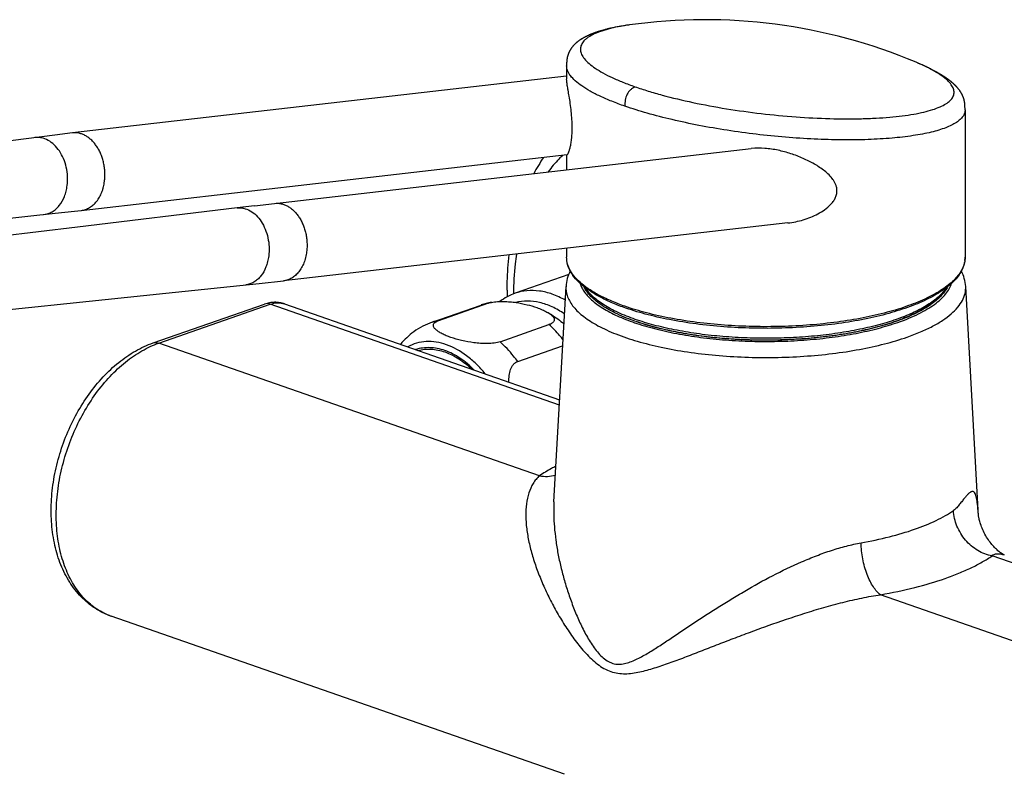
# Model space of a CAD drawing. Header units: millimetres. Extents: x 117 to 705, y 109 to 530.
# Tile 3 of 7: x 179 to 293, y 206 to 293. Entities that reach past the tile are written whole.
import ezdxf

# ---------------------------------------------------------------- set-up
doc = ezdxf.new("R2010")
doc.units = ezdxf.units.MM
doc.header["$LTSCALE"] = 46.255
doc.layers.get('0').update_dxf_attribs({"linetype": 'CONTINUOUS'})

msp = doc.modelspace()

# ---------------------------------------------------------------- linework, layer by layer
at = {"color": 7, "linetype": 'CONTINUOUS'}
for p, q in [((248.37, 292.15), (248.25, 292.13)), ((248.48, 292.17), (248.37, 292.15)), ((248.6, 292.2), (248.48, 292.17)), ((248.72, 292.22), (248.6, 292.2)), ((248.85, 292.24), (248.72, 292.22)), ((248.97, 292.26), (248.85, 292.24)), ((249.11, 292.28), (248.97, 292.26)), ((249.25, 292.3), (249.11, 292.28)), ((249.39, 292.33), (249.25, 292.3)), ((249.53, 292.35), (249.39, 292.33)), ((249.7, 292.37), (249.53, 292.35)), ((249.8, 292.39), (249.7, 292.37)), ((244.74, 291.02), (244.69, 291)), ((244.78, 291.05), (244.74, 291.02)), ((244.83, 291.07), (244.78, 291.05)), ((244.88, 291.09), (244.83, 291.07)), ((244.93, 291.12), (244.88, 291.09)), ((244.97, 291.14), (244.93, 291.12)), ((245.02, 291.16), (244.97, 291.14)), ((245.07, 291.18), (245.02, 291.16)), ((245.12, 291.2), (245.07, 291.18)), ((245.16, 291.23), (245.12, 291.2)), ((245.21, 291.25), (245.16, 291.23)), ((245.26, 291.27), (245.21, 291.25)), ((245.31, 291.29), (245.26, 291.27)), ((245.36, 291.31), (245.31, 291.29)), ((245.41, 291.33), (245.36, 291.31)), ((245.46, 291.35), (245.41, 291.33)), ((245.51, 291.37), (245.46, 291.35)), ((245.56, 291.39), (245.51, 291.37)), ((245.61, 291.41), (245.56, 291.39)), ((245.66, 291.43), (245.61, 291.41)), ((245.71, 291.44), (245.66, 291.43)), ((245.76, 291.46), (245.71, 291.44)), ((245.8, 291.48), (245.76, 291.46)), ((245.95, 291.53), (245.88, 291.51)), ((246.01, 291.55), (245.95, 291.53)), ((246.08, 291.58), (246.01, 291.55)), ((246.14, 291.6), (246.08, 291.58)), ((246.21, 291.62), (246.14, 291.6)), ((246.27, 291.64), (246.21, 291.62)), ((246.34, 291.66), (246.27, 291.64)), ((246.41, 291.68), (246.34, 291.66)), ((246.47, 291.7), (246.41, 291.68)), ((246.54, 291.72), (246.47, 291.7)), ((246.6, 291.74), (246.54, 291.72)), ((246.67, 291.76), (246.6, 291.74)), ((246.75, 291.78), (246.67, 291.76)), ((246.84, 291.8), (246.75, 291.78)), ((246.93, 291.83), (246.84, 291.8)), ((247.01, 291.85), (246.93, 291.83)), ((247.1, 291.87), (247.01, 291.85)), ((247.19, 291.89), (247.1, 291.87)), ((247.27, 291.92), (247.19, 291.89)), ((247.36, 291.94), (247.27, 291.92)), ((247.44, 291.96), (247.36, 291.94)), ((247.53, 291.98), (247.44, 291.96)), ((247.62, 292), (247.53, 291.98)), ((247.72, 292.02), (247.62, 292)), ((247.83, 292.04), (247.72, 292.02)), ((247.94, 292.07), (247.83, 292.04)), ((248.04, 292.09), (247.94, 292.07)), ((248.15, 292.11), (248.04, 292.09)), ((248.25, 292.13), (248.15, 292.11)), ((244.37, 290.82), (244.33, 290.79)), ((244.42, 290.85), (244.37, 290.82)), ((244.46, 290.87), (244.42, 290.85)), ((244.51, 290.9), (244.46, 290.87)), ((244.55, 290.92), (244.51, 290.9)), ((244.6, 290.95), (244.55, 290.92)), ((244.64, 290.97), (244.6, 290.95)), ((244.69, 291), (244.64, 290.97)), ((242.55, 287.79), (242.55, 287.72)), ((242.55, 287.72), (242.55, 286.14)), ((283.07, 288), (282.9, 288.07)), ((283.21, 287.94), (283.07, 288)), ((283.34, 287.88), (283.21, 287.94)), ((283.47, 287.83), (283.34, 287.88)), ((283.59, 287.78), (283.47, 287.83)), ((283.71, 287.72), (283.59, 287.78)), ((283.82, 287.67), (283.71, 287.72)), ((283.92, 287.62), (283.82, 287.67)), ((284.03, 287.58), (283.92, 287.62)), ((242.55, 286.47), (185.49, 279.92)), ((284.13, 287.53), (284.03, 287.58)), ((284.23, 287.48), (284.13, 287.53)), ((284.33, 287.43), (284.23, 287.48)), ((284.41, 287.39), (284.33, 287.43)), ((284.5, 287.35), (284.41, 287.39)), ((284.59, 287.3), (284.5, 287.35)), ((284.68, 287.26), (284.59, 287.3)), ((284.76, 287.22), (284.68, 287.26)), ((284.83, 287.18), (284.76, 287.22)), ((284.91, 287.14), (284.83, 287.18)), ((284.99, 287.09), (284.91, 287.14)), ((285.07, 287.05), (284.99, 287.09)), ((285.15, 287.01), (285.07, 287.05)), ((285.21, 286.97), (285.15, 287.01)), ((285.28, 286.94), (285.21, 286.97)), ((285.35, 286.9), (285.28, 286.94)), ((285.41, 286.86), (285.35, 286.9)), ((285.48, 286.83), (285.41, 286.86)), ((285.54, 286.79), (285.48, 286.83)), ((285.61, 286.75), (285.54, 286.79)), ((285.66, 286.72), (285.61, 286.75)), ((285.72, 286.68), (285.66, 286.72)), ((285.77, 286.65), (285.72, 286.68)), ((285.83, 286.62), (285.77, 286.65)), ((285.88, 286.58), (285.83, 286.62)), ((285.94, 286.55), (285.88, 286.58)), ((285.99, 286.51), (285.94, 286.55)), ((286.05, 286.48), (285.99, 286.51)), ((286.1, 286.45), (286.05, 286.48)), ((286.14, 286.42), (286.1, 286.45)), ((286.19, 286.39), (286.14, 286.42)), ((286.23, 286.36), (286.19, 286.39)), ((286.27, 286.33), (286.23, 286.36)), ((286.32, 286.3), (286.27, 286.33)), ((286.36, 286.27), (286.32, 286.3)), ((286.4, 286.24), (286.36, 286.27)), ((286.44, 286.21), (286.4, 286.24)), ((286.49, 286.18), (286.44, 286.21)), ((286.53, 286.15), (286.49, 286.18)), ((286.57, 286.12), (286.53, 286.15)), ((286.62, 286.09), (286.57, 286.12)), ((286.65, 286.06), (286.62, 286.09)), ((286.68, 286.04), (286.65, 286.06)), ((286.71, 286.01), (286.68, 286.04)), ((286.75, 285.99), (286.71, 286.01)), ((286.78, 285.97), (286.75, 285.99)), ((286.81, 285.94), (286.78, 285.97)), ((286.84, 285.92), (286.81, 285.94)), ((286.87, 285.89), (286.84, 285.92)), ((286.91, 285.86), (286.87, 285.89)), ((286.94, 285.84), (286.91, 285.86)), ((286.97, 285.81), (286.94, 285.84)), ((287, 285.79), (286.97, 285.81)), ((287.03, 285.76), (287, 285.79)), ((287.06, 285.73), (287.03, 285.76)), ((287.09, 285.71), (287.06, 285.73)), ((287.13, 285.68), (287.09, 285.71)), ((287.16, 285.65), (287.13, 285.68)), ((287.19, 285.62), (287.16, 285.65)), ((287.22, 285.6), (287.19, 285.62)), ((287.25, 285.57), (287.22, 285.6)), ((287.27, 285.55), (287.25, 285.57)), ((287.29, 285.53), (287.27, 285.55)), ((287.31, 285.51), (287.29, 285.53)), ((287.33, 285.49), (287.31, 285.51)), ((287.35, 285.47), (287.33, 285.49)), ((287.37, 285.45), (287.35, 285.47)), ((287.39, 285.43), (287.37, 285.45)), ((287.41, 285.41), (287.39, 285.43)), ((287.43, 285.39), (287.41, 285.41)), ((287.45, 285.37), (287.43, 285.39)), ((287.47, 285.35), (287.45, 285.37)), ((287.49, 285.33), (287.47, 285.35)), ((287.51, 285.31), (287.49, 285.33)), ((287.53, 285.29), (287.51, 285.31)), ((287.55, 285.27), (287.53, 285.29)), ((287.57, 285.25), (287.55, 285.27)), ((287.59, 285.23), (287.57, 285.25)), ((287.61, 285.21), (287.59, 285.23)), ((287.63, 285.19), (287.61, 285.21)), ((287.65, 285.16), (287.63, 285.19)), ((287.67, 285.14), (287.65, 285.16)), ((287.71, 285.09), (287.69, 285.11)), ((287.73, 285.07), (287.71, 285.09)), ((287.75, 285.04), (287.73, 285.07)), ((287.77, 285.02), (287.75, 285.04)), ((287.79, 285), (287.77, 285.02)), ((287.81, 284.98), (287.79, 285)), ((287.82, 284.95), (287.81, 284.98)), ((287.84, 284.93), (287.82, 284.95)), ((287.86, 284.91), (287.84, 284.93)), ((287.88, 284.88), (287.86, 284.91)), ((287.89, 284.86), (287.88, 284.88)), ((287.91, 284.84), (287.89, 284.86)), ((287.93, 284.81), (287.91, 284.84)), ((287.95, 284.79), (287.93, 284.81)), ((287.96, 284.76), (287.95, 284.79)), ((287.98, 284.74), (287.96, 284.76)), ((288, 284.71), (287.98, 284.74)), ((288.01, 284.69), (288, 284.71)), ((288.03, 284.66), (288.01, 284.69)), ((288.55, 282.66), (288.55, 282.74)), ((288.55, 282.59), (288.55, 282.66)), ((288.55, 282.59), (288.55, 265.58)), ((183.48, 279.67), (138.95, 274.07)), ((185.49, 279.92), (183.48, 279.67)), ((186.52, 270.98), (242.61, 277.42)), ((208.84, 271.79), (263.87, 278.11)), ((242.55, 277.41), (242.55, 275.66)), ((206.51, 271.5), (208.84, 271.79)), ((147.51, 266.7), (183.5, 270.65)), ((206.51, 271.5), (204.51, 271.26)), ((268.09, 269.53), (209.85, 262.84)), ((242.55, 266.6), (242.55, 265.58)), ((207.07, 262.55), (209.85, 262.84)), ((242.79, 263.57), (236.59, 261.41)), ((196.29, 261.42), (207.07, 262.55)), ((241.09, 237.36), (242.48, 262.2)), ((290.1, 235.71), (288.62, 262.2)), ((194.81, 255.68), (207.68, 260.17)), ((209.99, 260.19), (241.74, 249.12)), ((227.04, 258.08), (232.7, 260.06)), ((227.79, 258.29), (233.44, 260.26)), ((234.86, 255.82), (240.51, 257.8)), ((236.9, 253.55), (242.09, 255.35)), ((242.32, 205.9), (189.96, 224.15))]:
    msp.add_line(p, q, dxfattribs=at)
at = {"color": 9, "linetype": 'CONTINUOUS'}
for p, q in [((288.52, 265.19), (288.52, 265.17)), ((195.47, 255.67), (208.34, 260.15)), ((241.71, 248.52), (208.34, 260.15)), ((239.42, 240.35), (195.47, 255.67)), ((290.09, 235.73), (290.09, 235.78)), ((335.62, 215.79), (291.67, 231.11)), ((322.75, 211.3), (278.8, 226.62))]:
    msp.add_line(p, q, dxfattribs=at)
at = {"color": 7, "linetype": 'CONTINUOUS'}
for points in [[(245.88, 291.51), (245.85, 291.5), (245.8, 291.48)], [(244.33, 290.79), (244.3, 290.78), (244.28, 290.77), (244.26, 290.75), (244.24, 290.74), (244.21, 290.72), (244.19, 290.71), (244.17, 290.7), (244.15, 290.68), (244.13, 290.67), (244.1, 290.65), (244.08, 290.64), (244.06, 290.62), (244.04, 290.61), (244.02, 290.59), (243.99, 290.58), (243.97, 290.56), (243.95, 290.54), (243.93, 290.53), (243.91, 290.51), (243.89, 290.5), (243.87, 290.48), (243.84, 290.46), (243.82, 290.45), (243.8, 290.43), (243.78, 290.41), (243.76, 290.4), (243.74, 290.38), (243.72, 290.36), (243.7, 290.35), (243.68, 290.33), (243.66, 290.31), (243.64, 290.29), (243.62, 290.27), (243.59, 290.26), (243.57, 290.24), (243.55, 290.22), (243.53, 290.2), (243.51, 290.18), (243.49, 290.16), (243.47, 290.14), (243.45, 290.12), (243.43, 290.1), (243.42, 290.08), (243.4, 290.06), (243.38, 290.04), (243.36, 290.02), (243.34, 290), (243.32, 289.98), (243.3, 289.96), (243.28, 289.94), (243.27, 289.92), (243.25, 289.9), (243.23, 289.88), (243.21, 289.85), (243.2, 289.83), (243.18, 289.81), (243.16, 289.79), (243.14, 289.77), (243.13, 289.74), (243.11, 289.72), (243.1, 289.7), (243.08, 289.68), (243.07, 289.66), (243.05, 289.63), (243.04, 289.61), (243.02, 289.59), (243.01, 289.57), (242.99, 289.55), (242.98, 289.52), (242.97, 289.5), (242.95, 289.48), (242.94, 289.46), (242.93, 289.44), (242.92, 289.41), (242.9, 289.39), (242.89, 289.37), (242.88, 289.35), (242.87, 289.33), (242.86, 289.3), (242.85, 289.28), (242.84, 289.26), (242.83, 289.24), (242.82, 289.21), (242.81, 289.19), (242.8, 289.17), (242.79, 289.15), (242.78, 289.12), (242.77, 289.1), (242.76, 289.08), (242.75, 289.06), (242.74, 289.03), (242.74, 289.01), (242.73, 288.99), (242.72, 288.97), (242.71, 288.94), (242.7, 288.92), (242.7, 288.9), (242.69, 288.87), (242.68, 288.85), (242.68, 288.83), (242.67, 288.8), (242.66, 288.78), (242.66, 288.76), (242.65, 288.73), (242.64, 288.71), (242.64, 288.69), (242.63, 288.66), (242.63, 288.64), (242.62, 288.62), (242.62, 288.59), (242.61, 288.57), (242.61, 288.55), (242.6, 288.52), (242.6, 288.5), (242.6, 288.47), (242.59, 288.45), (242.59, 288.42), (242.59, 288.4), (242.58, 288.37), (242.58, 288.34), (242.58, 288.32), (242.57, 288.29), (242.57, 288.26), (242.57, 288.24), (242.56, 288.21), (242.56, 288.18), (242.56, 288.15), (242.56, 288.13), (242.56, 288.1), (242.55, 288.07), (242.55, 288.04), (242.55, 288.01), (242.55, 287.98), (242.55, 287.95), (242.55, 287.92), (242.55, 287.88), (242.55, 287.85), (242.55, 287.79)], [(287.69, 285.11), (287.69, 285.12), (287.67, 285.14)], [(288.54, 282.85), (288.54, 282.88), (288.54, 282.92), (288.54, 282.96), (288.54, 282.99), (288.54, 283.03), (288.54, 283.06), (288.53, 283.1), (288.53, 283.13), (288.53, 283.17), (288.53, 283.2), (288.52, 283.23), (288.52, 283.26), (288.52, 283.29), (288.51, 283.33), (288.51, 283.36), (288.51, 283.39), (288.5, 283.42), (288.5, 283.45), (288.49, 283.48), (288.49, 283.51), (288.48, 283.54), (288.47, 283.57), (288.47, 283.61), (288.46, 283.64), (288.45, 283.67), (288.45, 283.69), (288.44, 283.72), (288.43, 283.75), (288.43, 283.78), (288.42, 283.8), (288.41, 283.83), (288.41, 283.85), (288.4, 283.87), (288.39, 283.89), (288.39, 283.92), (288.38, 283.94), (288.37, 283.96), (288.36, 283.98), (288.36, 284), (288.35, 284.02), (288.34, 284.04), (288.34, 284.06), (288.33, 284.08), (288.32, 284.1), (288.31, 284.12), (288.31, 284.14), (288.3, 284.15), (288.29, 284.17), (288.28, 284.19), (288.28, 284.21), (288.27, 284.22), (288.26, 284.24), (288.25, 284.26), (288.25, 284.27), (288.24, 284.29), (288.23, 284.31), (288.22, 284.32), (288.21, 284.34), (288.21, 284.35), (288.2, 284.37), (288.19, 284.38), (288.18, 284.4), (288.18, 284.41), (288.17, 284.43), (288.16, 284.44), (288.15, 284.46), (288.14, 284.47), (288.14, 284.49), (288.13, 284.5), (288.12, 284.52), (288.11, 284.53), (288.1, 284.54), (288.1, 284.56), (288.09, 284.57), (288.08, 284.58), (288.07, 284.6), (288.06, 284.61), (288.06, 284.62), (288.05, 284.64), (288.03, 284.66)], [(288.55, 282.74), (288.55, 282.77), (288.54, 282.85)], [(204.51, 271.26), (186.1, 269.06), (159.03, 265.82)], [(183.5, 270.65), (185.74, 270.89), (186.52, 270.98)], [(151.11, 256.72), (159.98, 257.64), (168.96, 258.57), (196.29, 261.42)], [(293.08, 231.22), (293.06, 231.23), (293.03, 231.24), (293, 231.26), (292.96, 231.28), (292.91, 231.3), (292.86, 231.33), (292.81, 231.37), (292.75, 231.41), (292.68, 231.45), (292.61, 231.5), (292.53, 231.57), (292.44, 231.63), (292.35, 231.71), (292.26, 231.79), (292.16, 231.88), (292.06, 231.97), (291.96, 232.08), (291.86, 232.19), (291.76, 232.3), (291.65, 232.42), (291.55, 232.55), (291.45, 232.68), (291.34, 232.82), (291.24, 232.97), (291.14, 233.12), (291.04, 233.28), (290.95, 233.44), (290.85, 233.6), (290.76, 233.78), (290.68, 233.95), (290.6, 234.12), (290.52, 234.29), (290.45, 234.46), (290.39, 234.63), (290.34, 234.79), (290.29, 234.94), (290.24, 235.08), (290.21, 235.2), (290.18, 235.32), (290.16, 235.42), (290.14, 235.5), (290.12, 235.58), (290.11, 235.64), (290.1, 235.69), (290.09, 235.74), (290.09, 235.77), (290.09, 235.78)]]:
    msp.add_lwpolyline(points, dxfattribs=at)
at = {"color": 9, "linetype": 'CONTINUOUS'}
msp.add_lwpolyline([(288.52, 265.19), (288.52, 265.18), (288.52, 265.17)], dxfattribs=at)
at = {"color": 7, "linetype": 'CONTINUOUS'}
for centre, radius, start, end in [((258.5, 229.99), 63, 67.2111, 97.9357), ((256.76, 265.56), 20.44, 145.6137, 151.8044), ((272.76, 261.76), 37.08, 180.0029, 181.1443), ((235.51, 251.99), 8.55, 101.0653, 109.2068), ((229.87, 249.98), 8.58, 109.2456, 125.3655), ((259.01, 282.51), 25.78, 250.783, 250.9191)]:
    msp.add_arc(centre, radius, start, end, dxfattribs=at)
at = {"color": 9, "linetype": 'CONTINUOUS'}
for centre, radius, start, end in [((285.71, 265.58), 2.84, 352.0754, 356.2035), ((285.75, 265.58), 2.8, 356.2098, 359.9982), ((234.59, 254.63), 5.74, 101.5088, 109.2039), ((228.93, 252.66), 5.74, 101.5088, 109.2039), ((192.38, 231.1), 7.36, 249.1383, 250.7831)]:
    msp.add_arc(centre, radius, start, end, dxfattribs=at)
for points, knots in [([(249.8, 292.39), (249.37, 292.33), (248.54, 292.19), (247.39, 291.93), (246.4, 291.63), (245.57, 291.29), (245.01, 290.95), (244.66, 290.66), (244.46, 290.44), (244.3, 290.22), (244.2, 289.98), (244.14, 289.74), (244.13, 289.49), (244.18, 289.24), (244.27, 288.98), (244.42, 288.72), (244.69, 288.35), (245.16, 287.89), (245.88, 287.35), (246.78, 286.81), (247.85, 286.27), (249.09, 285.75), (249.97, 285.42), (250.44, 285.25)], [0, 0, 0, 0, 0.090273, 0.170875, 0.241431, 0.301879, 0.352611, 0.374652, 0.394737, 0.413192, 0.430471, 0.44713, 0.463791, 0.481082, 0.499562, 0.519682, 0.541782, 0.592799, 0.653873, 0.725332, 0.807116, 0.898863, 1, 1, 1, 1]), ([(249.28, 283.01), (248.77, 283.18), (247.81, 283.54), (246.46, 284.12), (245.3, 284.71), (244.33, 285.3), (243.56, 285.89), (243.07, 286.4), (242.79, 286.81), (242.65, 287.1), (242.57, 287.38), (242.55, 287.57), (242.55, 287.66)], [0, 0, 0, 0, 0.190052, 0.36207, 0.514947, 0.648019, 0.761217, 0.855365, 0.896104, 0.933258, 0.967568, 1, 1, 1, 1]), ([(250.44, 285.25), (250.94, 285.08), (251.98, 284.74), (254.2, 284.1), (257.21, 283.39), (261.03, 282.68), (265, 282.13), (268.99, 281.75), (272.85, 281.55), (275.93, 281.53), (278.24, 281.62), (279.81, 281.72), (281.26, 281.88), (282.58, 282.07), (283.75, 282.31), (284.77, 282.58), (285.62, 282.9), (286.22, 283.2), (286.61, 283.46), (286.9, 283.71), (287.12, 284), (287.24, 284.3), (287.28, 284.53), (287.27, 284.77), (287.21, 285.01), (287.1, 285.25), (286.89, 285.6), (286.48, 286.04), (285.84, 286.55), (285.01, 287.06), (284.02, 287.58), (283.29, 287.91), (282.9, 288.07)], [0, 0, 0, 0, 0.035985, 0.074477, 0.157696, 0.246883, 0.339021, 0.431023, 0.519862, 0.602703, 0.641059, 0.676994, 0.710235, 0.740541, 0.767748, 0.791719, 0.81237, 0.829744, 0.837274, 0.844097, 0.855948, 0.86129, 0.86648, 0.871732, 0.877258, 0.883238, 0.889813, 0.905104, 0.92366, 0.945669, 0.971146, 1, 1, 1, 1]), ([(250.44, 285.25), (250.35, 285.2), (250.18, 285.09), (249.84, 284.84), (249.56, 284.48), (249.39, 284.06), (249.29, 283.6), (249.28, 283.24), (249.28, 283.01)], [0, 0, 0, 0, 0.114454, 0.231141, 0.476187, 0.60501, 0.736244, 1, 1, 1, 1]), ([(288.55, 282.59), (288.55, 282.46), (288.5, 282.18), (288.3, 281.8), (287.97, 281.44), (287.53, 281.1), (286.96, 280.79), (286.29, 280.5), (285.5, 280.23), (284.61, 279.99), (283.62, 279.78), (282.11, 279.53), (280.02, 279.29), (277.28, 279.13), (274.28, 279.1), (271.1, 279.2), (267.8, 279.41), (264.45, 279.75), (261.11, 280.2), (257.87, 280.76), (254.78, 281.42), (251.93, 282.15), (250.13, 282.71), (249.28, 283.01)], [0, 0, 0, 0, 0.009763, 0.020099, 0.03178, 0.045312, 0.060985, 0.078944, 0.099249, 0.121881, 0.146783, 0.173876, 0.234241, 0.301944, 0.375747, 0.454253, 0.535926, 0.61915, 0.702238, 0.783494, 0.861246, 0.933899, 1, 1, 1, 1]), ([(189.2, 274.34), (189.21, 274.43), (189.23, 274.6), (189.25, 274.86), (189.25, 275.13), (189.24, 275.4), (189.23, 275.66), (189.2, 275.93), (189.15, 276.19), (189.09, 276.54), (188.99, 276.88), (188.88, 277.21), (188.79, 277.46), (188.68, 277.69), (188.57, 277.92), (188.45, 278.14), (188.32, 278.34), (188.18, 278.54), (187.99, 278.79), (187.78, 279.02), (187.56, 279.22), (187.38, 279.36), (187.21, 279.48), (187.03, 279.59), (186.84, 279.69), (186.59, 279.79), (186.16, 279.93), (185.76, 279.95), (185.51, 279.92)], [0, 0, 0, 0, 0.034592, 0.069431, 0.10444, 0.139643, 0.174944, 0.210271, 0.245574, 0.28077, 0.350723, 0.385276, 0.419549, 0.453529, 0.48698, 0.519953, 0.552581, 0.584582, 0.6159, 0.677153, 0.706658, 0.735725, 0.764361, 0.792137, 0.819404, 0.846477, 0.898663, 1, 1, 1, 1]), ([(184.89, 273.85), (184.93, 274.2), (184.96, 274.91), (184.82, 275.96), (184.5, 276.95), (184.03, 277.84), (183.43, 278.56), (182.73, 279.09), (182.08, 279.34), (181.56, 279.41), (181.3, 279.4), (181.17, 279.38)], [0, 0, 0, 0, 0.139432, 0.280363, 0.419003, 0.551819, 0.676247, 0.791247, 0.897928, 0.949286, 1, 1, 1, 1]), ([(242.09, 277.36), (241.94, 277.22), (241.34, 276.6), (240.8, 275.94), (240.42, 275.42)], [0, 0, 0, 0, 0.245713, 1, 1, 1, 1]), ([(186.53, 270.98), (186.7, 271), (186.94, 271.05), (187.26, 271.18), (187.48, 271.3), (187.7, 271.45), (187.91, 271.62), (188.11, 271.81), (188.29, 272.02), (188.46, 272.26), (188.62, 272.51), (188.76, 272.78), (188.89, 273.07), (188.97, 273.32), (189.04, 273.53), (189.09, 273.74), (189.15, 274.01), (189.19, 274.23), (189.2, 274.34)], [0, 0, 0, 0, 0.108059, 0.16246, 0.218306, 0.275186, 0.332997, 0.392943, 0.453846, 0.516745, 0.581348, 0.64728, 0.715263, 0.784402, 0.819516, 0.85509, 0.927099, 1, 1, 1, 1]), ([(182.21, 270.51), (182.38, 270.53), (182.71, 270.6), (183.18, 270.82), (183.61, 271.13), (184.13, 271.69), (184.53, 272.4), (184.78, 273.2), (184.86, 273.63), (184.89, 273.85)], [0, 0, 0, 0, 0.108431, 0.219131, 0.334162, 0.45499, 0.715349, 0.855204, 1, 1, 1, 1]), ([(208.84, 271.79), (209.1, 271.82), (209.49, 271.8), (209.93, 271.66), (210.18, 271.56), (210.36, 271.46), (210.54, 271.35), (210.72, 271.23), (210.89, 271.09), (211.11, 270.88), (211.32, 270.66), (211.51, 270.41), (211.65, 270.21), (211.79, 270), (211.91, 269.78), (212.02, 269.56), (212.13, 269.32), (212.22, 269.08), (212.3, 268.83), (212.38, 268.58), (212.44, 268.32), (212.49, 268.06), (212.53, 267.79), (212.56, 267.53), (212.58, 267.26), (212.58, 267), (212.58, 266.73), (212.57, 266.47), (212.55, 266.29), (212.53, 266.21)], [0, 0, 0, 0, 0.101338, 0.153516, 0.180596, 0.207859, 0.23563, 0.264271, 0.293338, 0.322837, 0.384096, 0.415409, 0.447409, 0.480041, 0.51301, 0.546458, 0.580441, 0.614713, 0.649263, 0.684154, 0.719234, 0.754429, 0.789731, 0.825058, 0.860359, 0.895561, 0.930567, 0.965407, 1, 1, 1, 1]), ([(204.51, 271.26), (204.63, 271.28), (204.89, 271.29), (205.4, 271.22), (206.05, 270.96), (206.74, 270.43), (207.33, 269.7), (207.78, 268.82), (208.09, 267.82), (208.23, 266.78), (208.2, 266.07), (208.16, 265.72)], [0, 0, 0, 0, 0.050322, 0.101315, 0.207406, 0.322091, 0.44649, 0.579527, 0.718579, 0.860038, 1, 1, 1, 1]), ([(212.53, 266.21), (212.52, 266.1), (212.49, 265.88), (212.43, 265.6), (212.37, 265.39), (212.31, 265.19), (212.22, 264.94), (212.09, 264.65), (211.96, 264.38), (211.8, 264.12), (211.63, 263.89), (211.44, 263.67), (211.25, 263.48), (211.04, 263.31), (210.82, 263.17), (210.59, 263.05), (210.28, 262.92), (210.03, 262.86), (209.87, 262.85)], [0, 0, 0, 0, 0.072895, 0.144909, 0.180486, 0.215598, 0.284729, 0.352725, 0.418646, 0.483254, 0.546158, 0.607048, 0.667012, 0.724809, 0.781693, 0.837549, 0.891933, 1, 1, 1, 1]), ([(208.16, 265.72), (208.13, 265.5), (208.05, 265.07), (207.8, 264.27), (207.41, 263.56), (206.88, 263), (206.46, 262.69), (205.99, 262.47), (205.66, 262.4), (205.5, 262.38)], [0, 0, 0, 0, 0.145481, 0.285899, 0.546765, 0.667464, 0.782122, 0.892251, 1, 1, 1, 1]), ([(236.77, 265.94), (236.71, 265.57), (236.51, 264.04), (236.42, 262.51), (236.41, 261.35)], [0, 0, 0, 0, 0.244624, 1, 1, 1, 1]), ([(249.28, 259.91), (248.77, 260.09), (247.8, 260.46), (246.46, 261.08), (245.29, 261.75), (244.32, 262.46), (243.54, 263.2), (242.98, 263.97), (242.63, 264.77), (242.55, 265.31), (242.55, 265.58)], [0, 0, 0, 0, 0.174785, 0.334676, 0.479145, 0.608167, 0.722418, 0.823564, 0.914591, 1, 1, 1, 1]), ([(288.52, 265.17), (288.49, 264.97), (288.39, 264.58), (288.12, 264), (287.73, 263.44), (287.23, 262.88), (286.62, 262.35), (285.9, 261.83), (285.07, 261.33), (283.79, 260.67), (281.96, 259.92), (279.49, 259.17), (276.74, 258.54), (273.76, 258.06), (270.61, 257.73), (267.35, 257.56), (264.06, 257.55), (260.8, 257.71), (257.63, 258.02), (254.63, 258.49), (251.86, 259.1), (250.11, 259.62), (249.28, 259.91)], [0, 0, 0, 0, 0.014157, 0.029142, 0.045333, 0.063012, 0.082366, 0.10351, 0.126498, 0.151338, 0.206418, 0.268235, 0.335931, 0.408424, 0.484471, 0.562721, 0.64176, 0.720149, 0.796469, 0.869362, 0.937573, 1, 1, 1, 1]), ([(242.39, 260.62), (241.91, 260.89), (240.95, 261.35), (239.45, 261.72), (237.97, 261.77), (237.03, 261.57), (236.59, 261.41)], [0, 0, 0, 0, 0.271838, 0.526146, 0.766828, 1, 1, 1, 1]), ([(242.48, 262.2), (242.46, 262), (242.49, 261.59), (242.65, 260.99), (242.94, 260.4), (243.36, 259.81), (243.89, 259.24), (244.55, 258.69), (245.31, 258.16), (246.19, 257.65), (247.18, 257.16), (248.67, 256.53), (250.77, 255.83), (253.53, 255.14), (256.56, 254.6), (259.78, 254.23), (263.13, 254.02), (266.53, 253.98), (269.91, 254.12), (273.2, 254.42), (276.31, 254.9), (279.19, 255.52), (281.01, 256.06), (281.86, 256.36)], [0, 0, 0, 0, 0.014033, 0.02847, 0.04381, 0.060453, 0.078688, 0.098704, 0.120612, 0.144458, 0.170241, 0.197921, 0.258657, 0.325858, 0.398417, 0.475031, 0.554266, 0.634603, 0.714489, 0.792387, 0.866821, 0.936424, 1, 1, 1, 1]), ([(244.09, 262.58), (244.15, 262.4), (244.3, 262.03), (244.62, 261.51), (245.05, 261), (245.58, 260.51), (246.21, 260.03), (247.21, 259.38), (248.69, 258.64), (250.73, 257.88), (253.06, 257.21), (255.63, 256.67), (258.4, 256.25), (261.31, 255.98), (264.3, 255.84), (267.31, 255.86), (270.29, 256.01), (273.18, 256.32), (275.92, 256.75), (278.45, 257.32), (280.05, 257.8), (280.8, 258.06)], [0, 0, 0, 0, 0.01455, 0.030178, 0.047173, 0.065735, 0.085992, 0.108012, 0.15737, 0.213626, 0.276177, 0.344154, 0.416503, 0.49203, 0.569452, 0.647433, 0.724623, 0.799691, 0.871368, 0.93848, 1, 1, 1, 1]), ([(250.47, 258.4), (249.8, 258.64), (248.83, 259.02), (247.64, 259.61), (246.87, 260.06), (246.18, 260.53), (245.44, 261.14), (244.97, 261.67), (244.73, 262.04)], [0, 0, 0, 0, 0.30873, 0.448518, 0.578262, 0.697951, 0.807803, 1, 1, 1, 1]), ([(286.36, 262.04), (286.14, 261.69), (285.71, 261.2), (285.02, 260.61), (284.15, 259.99), (282.85, 259.27), (281.04, 258.52), (278.96, 257.85), (276.65, 257.29), (274.14, 256.83), (271.48, 256.49), (268.71, 256.28), (265.89, 256.2), (263.06, 256.25), (260.27, 256.43), (257.58, 256.74), (255.03, 257.17), (252.66, 257.71), (251.17, 258.16), (250.47, 258.4)], [0, 0, 0, 0, 0.033204, 0.05204, 0.072477, 0.118263, 0.170549, 0.228913, 0.292682, 0.361, 0.432877, 0.507227, 0.5829, 0.658717, 0.73349, 0.806062, 0.875327, 0.940271, 1, 1, 1, 1]), ([(280.8, 258.06), (281.22, 258.2), (282.02, 258.5), (283.14, 259.01), (284.13, 259.54), (284.99, 260.1), (285.72, 260.68), (286.3, 261.29), (286.74, 261.91), (286.93, 262.36), (287, 262.58)], [0, 0, 0, 0, 0.167447, 0.322717, 0.465371, 0.59525, 0.712577, 0.818073, 0.913132, 1, 1, 1, 1]), ([(281.86, 256.36), (282.39, 256.54), (283.38, 256.92), (284.76, 257.57), (285.95, 258.26), (286.93, 258.99), (287.7, 259.75), (288.26, 260.55), (288.58, 261.37), (288.63, 261.93), (288.62, 262.2)], [0, 0, 0, 0, 0.175993, 0.336582, 0.481228, 0.609942, 0.723522, 0.823868, 0.91436, 1, 1, 1, 1]), ([(208.34, 260.15), (208.61, 260.25), (209.04, 260.33), (209.6, 260.3), (209.86, 260.23), (209.99, 260.19)], [0, 0, 0, 0, 0.515354, 0.759866, 1, 1, 1, 1]), ([(242.3, 259.03), (241.85, 259.34), (240.93, 259.88), (239.48, 260.39), (238.04, 260.58), (237.1, 260.47), (236.66, 260.36)], [0, 0, 0, 0, 0.274822, 0.530691, 0.770561, 1, 1, 1, 1]), ([(208.34, 260.15), (208.23, 260.19), (208.01, 260.24), (207.78, 260.2), (207.68, 260.17)], [0, 0, 0, 0, 0.516364, 1, 1, 1, 1]), ([(242.13, 256.07), (242.01, 256.23), (241.5, 256.84), (240.95, 257.4), (240.51, 257.8)], [0, 0, 0, 0, 0.255896, 1, 1, 1, 1]), ([(228.67, 255.48), (228.29, 255.62), (227.52, 255.81), (226.35, 255.88), (225.22, 255.69), (224.53, 255.41), (224.21, 255.23)], [0, 0, 0, 0, 0.264435, 0.515644, 0.75872, 1, 1, 1, 1]), ([(236.9, 253.55), (236.75, 253.76), (236.12, 254.57), (235.42, 255.32), (234.86, 255.82)], [0, 0, 0, 0, 0.257225, 1, 1, 1, 1]), ([(189.76, 224.22), (189.47, 224.33), (188.91, 224.59), (187.84, 225.24), (186.63, 226.33), (185.44, 228), (184.52, 229.98), (183.91, 232.22), (183.61, 234.66), (183.62, 237.25), (183.95, 239.91), (184.59, 242.56), (185.52, 245.15), (186.72, 247.6), (188.15, 249.85), (189.78, 251.83), (191.56, 253.5), (193.45, 254.8), (194.8, 255.43), (195.47, 255.67)], [0, 0, 0, 0, 0.023925, 0.048102, 0.097866, 0.150619, 0.207108, 0.267581, 0.33185, 0.399383, 0.46939, 0.540909, 0.612876, 0.6842, 0.753831, 0.820831, 0.884451, 0.944213, 1, 1, 1, 1]), ([(194.81, 255.68), (194.92, 255.72), (195.14, 255.75), (195.36, 255.7), (195.47, 255.67)], [0, 0, 0, 0, 0.483636, 1, 1, 1, 1]), ([(228.49, 254.8), (228.21, 254.9), (227.64, 255.06), (226.77, 255.16), (225.92, 255.12), (225.37, 255), (225.11, 254.92)], [0, 0, 0, 0, 0.263512, 0.516024, 0.760339, 1, 1, 1, 1]), ([(231.88, 252.56), (231.38, 253.07), (230.33, 253.95), (229.11, 254.59), (228.49, 254.8)], [0, 0, 0, 0, 0.52354, 1, 1, 1, 1]), ([(233.14, 252.12), (232.82, 252.52), (232.15, 253.26), (230.72, 254.5), (229.51, 255.19), (228.67, 255.48)], [0, 0, 0, 0, 0.271139, 0.529108, 1, 1, 1, 1]), ([(241.31, 241.46), (241.14, 241.37), (240.5, 241.03), (239.87, 240.65), (239.42, 240.35)], [0, 0, 0, 0, 0.263184, 1, 1, 1, 1]), ([(239.42, 240.35), (239.28, 240.22), (239.01, 239.95), (238.55, 239.31), (238.14, 238.36), (237.87, 237.09), (237.8, 235.69), (237.92, 234.21), (238.19, 232.66), (238.6, 231.06), (239.15, 229.44), (239.81, 227.8), (240.58, 226.15), (241.46, 224.52), (242.43, 222.91), (243.34, 221.6), (244.12, 220.6), (244.74, 219.88), (245.4, 219.21), (246.09, 218.61), (246.84, 218.11), (247.64, 217.74), (248.47, 217.54), (249.31, 217.49), (250.15, 217.55), (250.99, 217.71), (251.84, 217.92), (252.98, 218.25), (254.43, 218.75), (256.2, 219.41), (258.01, 220.11), (259.88, 220.84), (261.81, 221.58), (263.79, 222.33), (266.54, 223.33), (269.35, 224.29), (272.23, 225.16), (274.43, 225.76), (276.61, 226.26), (278.08, 226.52), (278.8, 226.62)], [0, 0, 0, 0, 0.00963, 0.01942, 0.039857, 0.061863, 0.085554, 0.110847, 0.137585, 0.165596, 0.194716, 0.22479, 0.255678, 0.287237, 0.319313, 0.351698, 0.367912, 0.384058, 0.400043, 0.41574, 0.431007, 0.445763, 0.460113, 0.474313, 0.488599, 0.503102, 0.517872, 0.532925, 0.563871, 0.595905, 0.628986, 0.663079, 0.698147, 0.734146, 0.771017, 0.846957, 0.885667, 0.924451, 0.962798, 1, 1, 1, 1]), ([(239.42, 240.35), (239.73, 240.29), (240.35, 240.25), (240.97, 240.35), (241.26, 240.44)], [0, 0, 0, 0, 0.508455, 1, 1, 1, 1]), ([(290.09, 235.78), (290.08, 235.97), (290.05, 236.35), (290.01, 236.87), (289.95, 237.34), (289.89, 237.75), (289.81, 238.07), (289.72, 238.3), (289.64, 238.42), (289.57, 238.49), (289.49, 238.53), (289.41, 238.54), (289.32, 238.53), (289.22, 238.49), (289.12, 238.43), (288.96, 238.31), (288.76, 238.1), (288.56, 237.86), (288.38, 237.64), (288.18, 237.39), (287.97, 237.13), (287.76, 236.86), (287.59, 236.67), (287.41, 236.49), (287.28, 236.38), (287.21, 236.34)], [0, 0, 0, 0, 0.095363, 0.182551, 0.260174, 0.327228, 0.382519, 0.425662, 0.44303, 0.458062, 0.471583, 0.484859, 0.499273, 0.515836, 0.53507, 0.557179, 0.611161, 0.677023, 0.713307, 0.751602, 0.83345, 0.876193, 0.918728, 0.960264, 1, 1, 1, 1]), ([(241.09, 237.36), (241.03, 236.39), (241.07, 234.9), (241.29, 232.91), (241.54, 231.37), (241.87, 229.82), (242.29, 228.25), (242.78, 226.68), (243.34, 225.12), (243.99, 223.58), (244.6, 222.33), (245.15, 221.37), (245.6, 220.67), (246.08, 220.02), (246.62, 219.45), (247.12, 219.05), (247.55, 218.82), (247.88, 218.7), (248.21, 218.62), (248.67, 218.59), (249.24, 218.66), (249.9, 218.86), (250.55, 219.14), (251.2, 219.47), (251.84, 219.83), (252.49, 220.23), (253.36, 220.78), (254.47, 221.51), (255.81, 222.41), (257.19, 223.34), (258.61, 224.27), (260.07, 225.21), (261.57, 226.14), (263.64, 227.37), (266.32, 228.86), (269.1, 230.2), (271.39, 231.14), (273.11, 231.75), (274.82, 232.26), (275.97, 232.51), (276.54, 232.61)], [0, 0, 0, 0, 0.055149, 0.084021, 0.113598, 0.143783, 0.174483, 0.20561, 0.237068, 0.268738, 0.30044, 0.316213, 0.331842, 0.347213, 0.362142, 0.376393, 0.383223, 0.389862, 0.396358, 0.402777, 0.415604, 0.428685, 0.442104, 0.455853, 0.469904, 0.484229, 0.498805, 0.528642, 0.559316, 0.59076, 0.622925, 0.655765, 0.689233, 0.723272, 0.792753, 0.863301, 0.898505, 0.933278, 0.967249, 1, 1, 1, 1]), ([(282.73, 234.18), (283.57, 234.47), (284.78, 234.96), (286.26, 235.72), (286.91, 236.13), (287.21, 236.34)], [0, 0, 0, 0, 0.538592, 0.779168, 1, 1, 1, 1]), ([(291.67, 231.11), (291.38, 231.16), (290.81, 231.32), (289.99, 231.71), (289.24, 232.26), (288.36, 233.14), (287.53, 234.49), (287.24, 235.73), (287.21, 236.34)], [0, 0, 0, 0, 0.118661, 0.241143, 0.366822, 0.494673, 0.750873, 1, 1, 1, 1]), ([(276.54, 232.61), (277.64, 232.81), (279.72, 233.25), (281.77, 233.85), (282.73, 234.18)], [0, 0, 0, 0, 0.523659, 1, 1, 1, 1]), ([(278.8, 226.62), (278.64, 226.73), (278.33, 227.01), (277.93, 227.55), (277.55, 228.22), (277.22, 228.99), (276.94, 229.85), (276.73, 230.76), (276.59, 231.68), (276.55, 232.31), (276.54, 232.61)], [0, 0, 0, 0, 0.086586, 0.18882, 0.305697, 0.434793, 0.57278, 0.71577, 0.859584, 1, 1, 1, 1]), ([(278.8, 226.62), (280.12, 226.86), (282.64, 227.38), (285.64, 228.26), (287.8, 229.07), (289.23, 229.7), (290.51, 230.37), (291.3, 230.86), (291.67, 231.11)], [0, 0, 0, 0, 0.293931, 0.561304, 0.68358, 0.797625, 0.903142, 1, 1, 1, 1]), ([(291.67, 231.11), (291.72, 231.19), (291.86, 231.28), (292.07, 231.33), (292.33, 231.36), (292.68, 231.34), (292.94, 231.27), (293.08, 231.22)], [0, 0, 0, 0, 0.191473, 0.312135, 0.442854, 0.713686, 1, 1, 1, 1])]:
    msp.add_open_spline(points, degree=3, knots=knots, dxfattribs=at)
at = {"color": 7, "linetype": 'CONTINUOUS'}
for points, knots in [([(243.19, 280.54), (243.19, 281.17), (243.13, 282.1), (242.98, 283.3), (242.85, 284.11), (242.73, 284.8), (242.63, 285.36), (242.57, 285.79), (242.55, 286.04), (242.55, 286.14)], [0, 0, 0, 0, 0.332841, 0.495736, 0.642985, 0.768099, 0.868615, 0.945149, 1, 1, 1, 1]), ([(242.61, 277.42), (242.62, 277.42), (242.64, 277.44), (242.68, 277.47), (242.72, 277.53), (242.78, 277.66), (242.86, 277.88), (242.96, 278.22), (243.05, 278.66), (243.13, 279.21), (243.18, 279.85), (243.19, 280.3), (243.19, 280.54)], [0, 0, 0, 0, 0.010217, 0.025656, 0.047431, 0.076089, 0.155317, 0.265133, 0.406108, 0.577507, 0.776946, 1, 1, 1, 1]), ([(273.76, 273.24), (273.76, 273.36), (273.74, 273.6), (273.64, 273.94), (273.48, 274.25), (273.24, 274.64), (272.85, 275.08), (272.33, 275.54), (271.76, 275.96), (271.15, 276.34), (270.51, 276.68), (269.62, 277.1), (268.44, 277.55), (266.96, 277.95), (265.43, 278.17), (264.39, 278.17), (263.87, 278.11)], [0, 0, 0, 0, 0.03052, 0.060389, 0.089857, 0.119139, 0.17764, 0.236617, 0.296313, 0.356823, 0.418179, 0.48038, 0.60717, 0.736789, 0.868306, 1, 1, 1, 1]), ([(268.09, 269.53), (268.4, 269.57), (269, 269.66), (269.88, 269.88), (270.74, 270.18), (271.57, 270.57), (272.35, 271.04), (272.94, 271.53), (273.33, 271.99), (273.57, 272.38), (273.73, 272.8), (273.76, 273.09), (273.76, 273.24)], [0, 0, 0, 0, 0.125543, 0.25101, 0.376433, 0.501887, 0.627483, 0.753236, 0.816123, 0.878621, 0.940135, 1, 1, 1, 1]), ([(235.68, 261.76), (235.68, 262.1), (235.7, 263.47), (235.8, 264.83), (235.92, 265.84)], [0, 0, 0, 0, 0.253581, 1, 1, 1, 1]), ([(249.4, 259.7), (248.88, 259.88), (247.91, 260.25), (246.56, 260.88), (245.38, 261.56), (244.39, 262.28), (243.59, 263.04), (243, 263.85), (242.63, 264.7), (242.55, 265.29), (242.55, 265.58)], [0, 0, 0, 0, 0.170622, 0.327152, 0.469237, 0.597082, 0.711639, 0.81482, 0.909631, 1, 1, 1, 1]), ([(288.55, 265.58), (288.55, 265.36), (288.5, 264.93), (288.29, 264.29), (287.96, 263.67), (287.51, 263.07), (286.94, 262.5), (286.25, 261.94), (285.47, 261.42), (284.23, 260.72), (282.43, 259.93), (280, 259.13), (277.26, 258.46), (274.27, 257.94), (271.09, 257.58), (267.8, 257.38), (264.46, 257.35), (261.14, 257.49), (257.92, 257.79), (254.86, 258.26), (252.02, 258.88), (250.24, 259.41), (249.4, 259.7)], [0, 0, 0, 0, 0.0152, 0.030822, 0.047259, 0.064858, 0.08389, 0.104549, 0.126957, 0.151176, 0.205033, 0.265816, 0.332766, 0.404834, 0.480768, 0.559184, 0.638612, 0.717551, 0.794516, 0.868086, 0.936957, 1, 1, 1, 1]), ([(242.97, 263.98), (242.83, 263.7), (242.6, 263.12), (242.49, 262.51), (242.48, 262.2)], [0, 0, 0, 0, 0.501523, 1, 1, 1, 1]), ([(288.62, 262.2), (288.6, 262.51), (288.49, 263.12), (288.26, 263.7), (288.12, 263.98)], [0, 0, 0, 0, 0.498474, 1, 1, 1, 1]), ([(250.52, 258.16), (249.8, 258.41), (248.77, 258.82), (247.49, 259.48), (246.68, 259.97), (245.97, 260.49), (245.2, 261.18), (244.74, 261.78), (244.53, 262.2)], [0, 0, 0, 0, 0.311345, 0.451408, 0.580817, 0.699731, 0.80864, 1, 1, 1, 1]), ([(286.56, 262.2), (286.37, 261.83), (285.98, 261.3), (285.33, 260.67), (284.51, 260.02), (283.26, 259.27), (281.5, 258.47), (279.45, 257.77), (277.15, 257.17), (274.63, 256.68), (271.96, 256.31), (269.16, 256.08), (266.3, 255.97), (263.43, 256), (260.59, 256.17), (257.85, 256.47), (255.24, 256.89), (252.83, 257.44), (251.3, 257.89), (250.58, 258.14)], [0, 0, 0, 0, 0.032906, 0.051341, 0.07128, 0.115946, 0.167151, 0.224621, 0.287755, 0.355725, 0.427539, 0.502091, 0.578195, 0.654625, 0.730145, 0.803543, 0.873667, 0.93946, 1, 1, 1, 1]), ([(286.34, 262.03), (286.16, 261.67), (285.76, 261.17), (285.12, 260.57), (284.3, 259.94), (283.05, 259.2), (281.29, 258.42), (279.24, 257.73), (276.95, 257.14), (274.45, 256.66), (271.78, 256.31), (269, 256.08), (266.16, 255.98), (263.31, 256.02), (260.5, 256.19), (257.78, 256.49), (255.2, 256.92), (252.81, 257.46), (251.3, 257.91), (250.59, 258.16)], [0, 0, 0, 0, 0.032114, 0.050352, 0.070196, 0.114888, 0.166291, 0.224033, 0.287458, 0.355701, 0.427749, 0.502484, 0.578715, 0.655212, 0.73074, 0.804088, 0.874101, 0.939716, 1, 1, 1, 1]), ([(209.99, 260.19), (209.8, 260.25), (209.42, 260.35), (208.83, 260.39), (208.25, 260.33), (207.87, 260.23), (207.68, 260.17)], [0, 0, 0, 0, 0.249645, 0.499341, 0.749291, 1, 1, 1, 1]), ([(233.44, 260.26), (233.48, 260.27), (233.62, 260.32), (233.76, 260.35), (233.87, 260.37)], [0, 0, 0, 0, 0.233551, 1, 1, 1, 1]), ([(233.87, 260.37), (234.1, 260.42), (234.57, 260.47), (235.29, 260.48), (236.01, 260.44), (236.91, 260.33), (237.94, 260.13), (238.73, 259.9), (239.1, 259.77)], [0, 0, 0, 0, 0.13052, 0.268086, 0.404362, 0.535826, 0.780472, 1, 1, 1, 1]), ([(236.59, 261.41), (236.28, 261.3), (235.67, 261.03), (235.1, 260.67), (234.84, 260.47)], [0, 0, 0, 0, 0.497841, 1, 1, 1, 1]), ([(239.1, 259.77), (239.31, 259.69), (239.72, 259.54), (240.1, 259.35), (240.28, 259.25)], [0, 0, 0, 0, 0.525704, 1, 1, 1, 1]), ([(240.28, 259.25), (240.45, 259.16), (241.14, 258.75), (241.78, 258.28), (242.24, 257.89)], [0, 0, 0, 0, 0.248145, 1, 1, 1, 1]), ([(240.28, 259.25), (240.38, 259.2), (240.56, 259.09), (240.79, 258.92), (240.96, 258.76), (241.05, 258.63), (241.1, 258.53), (241.13, 258.43), (241.13, 258.33), (241.11, 258.23), (241.05, 258.13), (240.97, 258.03), (240.79, 257.91), (240.63, 257.84), (240.51, 257.8)], [0, 0, 0, 0, 0.151547, 0.288347, 0.408724, 0.462633, 0.512629, 0.559537, 0.604965, 0.651451, 0.702201, 0.760427, 0.828692, 1, 1, 1, 1]), ([(229.2, 256.32), (229.02, 256.38), (228.67, 256.51), (228.19, 256.73), (227.83, 256.93), (227.59, 257.1), (227.44, 257.23), (227.31, 257.36), (227.22, 257.5), (227.17, 257.64), (227.17, 257.79), (227.23, 257.94), (227.36, 258.07), (227.55, 258.19), (227.7, 258.26), (227.79, 258.29)], [0, 0, 0, 0, 0.167329, 0.321255, 0.459676, 0.522218, 0.579766, 0.632007, 0.678944, 0.721379, 0.76176, 0.804766, 0.85619, 0.920619, 1, 1, 1, 1]), ([(224.9, 256.98), (224.61, 256.77), (224.08, 256.31), (223.59, 255.79), (223.37, 255.52)], [0, 0, 0, 0, 0.503598, 1, 1, 1, 1]), ([(234.86, 255.82), (234.76, 255.79), (234.54, 255.73), (234.06, 255.64), (233.41, 255.6), (232.62, 255.62), (231.62, 255.72), (230.48, 255.93), (229.6, 256.18), (229.2, 256.32)], [0, 0, 0, 0, 0.056057, 0.118659, 0.254375, 0.39299, 0.527684, 0.777628, 1, 1, 1, 1]), ([(189.96, 224.15), (189.31, 224.38), (188.06, 224.99), (186.43, 226.35), (185.11, 228.07), (184.09, 230.08), (183.41, 232.34), (183.05, 234.78), (183.01, 237.34), (183.3, 239.96), (183.9, 242.58), (184.79, 245.13), (185.95, 247.56), (187.36, 249.79), (188.98, 251.77), (190.77, 253.45), (192.71, 254.79), (194.11, 255.44), (194.81, 255.68)], [0, 0, 0, 0, 0.052861, 0.10654, 0.161836, 0.219439, 0.279793, 0.343007, 0.408851, 0.476792, 0.546082, 0.615834, 0.685118, 0.753049, 0.818878, 0.882076, 0.942412, 1, 1, 1, 1]), ([(225.39, 254.82), (225.63, 254.89), (226.13, 254.97), (226.91, 254.99), (227.71, 254.88), (228.8, 254.57), (230.17, 253.89), (231.14, 253.1), (231.6, 252.66)], [0, 0, 0, 0, 0.110142, 0.222608, 0.338755, 0.459654, 0.717902, 1, 1, 1, 1]), ([(235.89, 251.16), (235.88, 251.41), (235.9, 251.91), (236.02, 252.51), (236.21, 252.93), (236.39, 253.2), (236.62, 253.42), (236.81, 253.51), (236.9, 253.55)], [0, 0, 0, 0, 0.275157, 0.53608, 0.659432, 0.777198, 0.889975, 1, 1, 1, 1])]:
    msp.add_open_spline(points, degree=3, knots=knots, dxfattribs=at)

doc.saveas('drawing.dxf')
